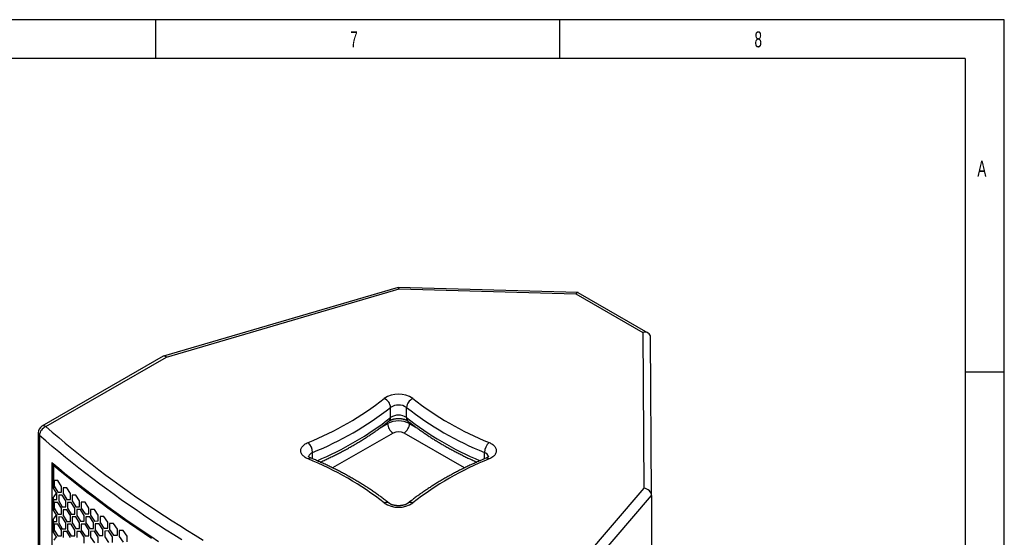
# Model space of a CAD drawing. Header units: millimetres. Extents: x 16448 to 19047, y 3049 to 4868.
# Tile 41 of 41: x 18275 to 19047, y 4462 to 4868. Entities that reach past the tile are written whole.
import ezdxf

# ---------------------------------------------------------------- set-up
doc = ezdxf.new("R2010")
doc.units = ezdxf.units.MM
doc.layers.add('1', color=7, linetype='Continuous')
doc.layers.add('5', color=251, linetype='Continuous')
doc.styles.add('_TCW_TXTSTY_107', font='arial.ttf', dxfattribs={"width": 0.605, "height": 1.972126})

msp = doc.modelspace()

# ---------------------------------------------------------------- linework, layer by layer
for p, q in [((19046.768, 4868.1), (16447.551, 4868.1)), ((18381.114, 4868.1), (18381.114, 4837.69)), ((18698.092, 4837.69), (18698.092, 4868.1)), ((19046.768, 3048.648), (19046.768, 4868.1)), ((19016.04, 4837.69), (16478.649, 4837.69)), ((19016.04, 4837.69), (19016.04, 3078.96)), ((19046.768, 4591.568), (19016.04, 4591.568))]:
    msp.add_line(p, q)
at = {"layer": '1'}
for p, q in [((18571.365, 4657.946), (18387.522, 4604.14)), ((18389.765, 4603.427), (18572.181, 4656.815)), ((18712.371, 4654.032), (18571.422, 4657.953)), ((18572.181, 4656.815), (18710.848, 4652.957)), ((18710.848, 4652.957), (18763.263, 4622.698)), ((18767.551, 4622.277), (18712.712, 4653.935)), ((18763.263, 4622.698), (18764.106, 4500.485)), ((18770.187, 4494.708), (18769.328, 4619.196)), ((18387.212, 4604.007), (18292.115, 4549.109)), ((18295.152, 4548.808), (18389.765, 4603.427)), ((18565.468, 4555.934), (18565.468, 4563.87)), ((18577.985, 4555.934), (18577.985, 4563.87)), ((18557.383, 4547.922), (18563.135, 4551.243)), ((18563.135, 4551.243), (18563.135, 4552.296)), ((18580.318, 4552.288), (18580.318, 4551.243)), ((18580.318, 4551.243), (18586.059, 4547.929)), ((18289.077, 4543.848), (18289.077, 4533.927)), ((18290.088, 4541.911), (18290.088, 4531.99)), ((18567.431, 4543.803), (18520.05, 4516.45)), ((18623.408, 4516.448), (18576.022, 4543.803)), ((18289.077, 4533.927), (18289.077, 3948.59)), ((18290.088, 4531.99), (18290.088, 3946.653)), ((18504.329, 4523.598), (18504.329, 4528.575)), ((18639.124, 4523.602), (18639.124, 4528.575)), ((18299.77, 4520.721), (18299.77, 3941.336)), ((18510.563, 4520.894), (18512.147, 4521.808)), ((18631.289, 4521.818), (18632.892, 4520.893)), ((18764.106, 4500.485), (18699.035, 4424.868)), ((18704.034, 4417.833), (18770.187, 4494.708)), ((18770.187, 4494.708), (18770.187, 4484.788)), ((18770.187, 4484.788), (18770.187, 3899.45))]:
    msp.add_line(p, q, dxfattribs=at)
at = {"layer": '1', "flags": 128}
for points in [[(18295.152, 4548.808), (18300.147, 4544.496), (18305.202, 4540.207), (18310.318, 4535.942), (18315.494, 4531.701), (18320.73, 4527.485), (18326.025, 4523.293), (18331.38, 4519.127), (18336.793, 4514.986), (18342.265, 4510.871), (18347.794, 4506.782), (18353.382, 4502.718), (18359.027, 4498.682), (18364.728, 4494.672), (18370.487, 4490.689), (18376.301, 4486.734), (18382.171, 4482.806), (18388.097, 4478.906), (18394.078, 4475.034), (18400.113, 4471.19), (18406.203, 4467.375), (18412.346, 4463.589), (18418.543, 4459.832)], [(18401.752, 4460.028), (18395.629, 4463.864), (18389.56, 4467.729), (18383.546, 4471.622), (18377.588, 4475.544), (18371.685, 4479.493), (18365.839, 4483.471), (18360.049, 4487.475), (18354.315, 4491.507), (18348.639, 4495.566), (18343.021, 4499.652), (18337.461, 4503.764), (18331.959, 4507.901), (18326.516, 4512.065), (18321.131, 4516.255), (18315.807, 4520.469), (18310.542, 4524.709), (18305.337, 4528.973), (18300.193, 4533.261), (18295.11, 4537.574), (18290.088, 4541.911)], [(18500.777, 4523.465), (18499.984, 4523.821), (18499.239, 4524.209), (18498.545, 4524.627), (18497.905, 4525.073), (18497.323, 4525.545), (18496.802, 4526.04), (18496.345, 4526.556), (18495.954, 4527.089), (18495.631, 4527.638), (18495.378, 4528.199), (18495.197, 4528.768), (18495.087, 4529.344), (18495.051, 4529.923), (18495.087, 4530.502), (18495.197, 4531.078), (18495.378, 4531.647), (18495.631, 4532.208), (18495.954, 4532.757), (18496.345, 4533.29), (18496.802, 4533.806), (18497.323, 4534.301), (18497.905, 4534.773), (18498.545, 4535.219), (18499.239, 4535.637), (18499.984, 4536.025), (18500.777, 4536.381)], [(18642.677, 4536.381), (18643.469, 4536.025), (18644.214, 4535.637), (18644.909, 4535.219), (18645.549, 4534.773), (18646.131, 4534.301), (18646.651, 4533.806), (18647.109, 4533.29), (18647.5, 4532.757), (18647.823, 4532.208), (18648.075, 4531.647), (18648.257, 4531.078), (18648.366, 4530.502), (18648.403, 4529.923), (18648.366, 4529.344), (18648.257, 4528.768), (18648.075, 4528.199), (18647.823, 4527.638), (18647.5, 4527.089), (18647.109, 4526.556), (18646.651, 4526.04), (18646.131, 4525.545), (18645.549, 4525.073), (18644.909, 4524.627), (18644.214, 4524.209), (18643.469, 4523.821), (18642.677, 4523.465)], [(18299.77, 4520.721), (18304.928, 4516.415), (18310.147, 4512.133), (18315.426, 4507.876), (18320.766, 4503.644), (18326.166, 4499.437), (18331.626, 4495.257), (18337.145, 4491.102), (18342.722, 4486.974), (18348.358, 4482.872), (18354.053, 4478.797), (18359.804, 4474.749), (18365.614, 4470.728), (18371.48, 4466.735), (18377.402, 4462.77), (18383.381, 4458.833)]]:
    msp.add_lwpolyline(points, dxfattribs=at)
at = {"layer": '1'}
for centre, radius, start, end in [((18571.727, 4554.28), 20.019, 56.027784, 123.972216), ((18408.348, 4765.502), 247.062, 291.96936, 308.025263), ((18408.699, 4764.831), 254.876, 292.03685, 307.957773), ((18557.27, 4563.346), 8.215, 3.662391, 66.540264), ((18571.727, 4554.571), 11.209, 56.060345, 123.939655), ((18586.184, 4563.346), 8.215, 113.459736, 176.337609), ((18733.68, 4762.969), 252.747, 231.974737, 248.03064), ((18736.156, 4767.322), 249.143, 232.042227, 247.96315), ((18410.865, 4753.438), 250.819, 292.73428, 308.053272), ((18562.221, 4555.715), 3.255, 310.575574, 3.850557), ((18571.727, 4546.634), 11.209, 56.060345, 123.939655), ((18581.344, 4555.762), 3.363, 177.072199, 228.509881), ((18733.67, 4755.282), 252.938, 232.011323, 247.199871), ((18295.152, 4543.848), 6.075, 119.997312, 180), ((18298.07, 4541.359), 8.001, 111.387202, 176.042077), ((18293.381, 4546.405), 2.986, 53.607371, 115.08217), ((18571.727, 4534.662), 18.675, 62.609672, 117.390328), ((18572.416, 4551.64), 9.289, 182.45345, 237.54655), ((18571.038, 4551.64), 9.289, 302.45345, 357.54655), ((18291.657, 4543.962), 2.582, 182.520681, 232.593479), ((18571.727, 4535.566), 9.29, 62.457637, 117.542363), ((18493.407, 4528.315), 10.925, 1.364777, 47.581094), ((18650.047, 4528.315), 10.925, 132.418906, 178.635223), ((18505.603, 4524.157), 4.598, 106.078924, 165.716639), ((18637.786, 4524.093), 4.678, 14.933354, 73.373505), ((18502.461, 4521.925), 2.282, 73.473379, 137.571584), ((18407.297, 4292.524), 249.143, 52.042227, 67.96315), ((18735.106, 4294.344), 247.062, 111.96936, 128.025263), ((18640.94, 4521.738), 2.449, 44.839099, 104.117689), ((18562.256, 4485.67), 3.714, 55.909181, 117.507594), ((18571.727, 4505.566), 20.019, 236.027784, 303.972216), ((18581.197, 4485.667), 3.717, 62.504693, 123.920317)]:
    msp.add_arc(centre, radius, start, end, dxfattribs=at)
for centre, major_axis, ratio, start_param, end_param in [((18572.181, 4651.854), (-0.788, 6.097), 0.1723631, 5.640086, 6.3103347), ((18710.848, 4647.997), (1.7, 6.008), 0.3354227, 6.1985018, 6.9838187), ((18763.263, 4617.738), (5.597, 3.257), 0.7174778, 5.887628, 7.4584244), ((18389.765, 4598.466), (-2.402, 5.616), 0.4800329, 5.5554025, 6.3407194), ((18764.106, 4495.525), (5.847, -2.147), 0.7774527, 0.2780206, 1.8488169)]:
    msp.add_ellipse(centre, major_axis=major_axis, ratio=ratio, start_param=start_param, end_param=end_param, dxfattribs=at)
for points, knots in [([(18510.337, 4520.996), (18510.77, 4521.187), (18512.319, 4521.873), (18514.943, 4523.086), (18518.208, 4524.632), (18521.43, 4526.21), (18524.611, 4527.817), (18527.749, 4529.454), (18530.843, 4531.119), (18533.894, 4532.813), (18536.899, 4534.536), (18539.859, 4536.286), (18542.773, 4538.063), (18545.639, 4539.868), (18548.458, 4541.699), (18551.228, 4543.557), (18553.949, 4545.44), (18556.62, 4547.348), (18559.239, 4549.282), (18561.818, 4551.244), (18563.495, 4552.574), (18564.338, 4553.242)], [0, 0, 0, 0, 0.0210655, 0.0753997, 0.1297387, 0.1840825, 0.2384308, 0.2927833, 0.3471399, 0.4015, 0.4558635, 0.5102298, 0.5645983, 0.6189687, 0.6733401, 0.7277119, 0.782083, 0.8364526, 0.8908196, 0.945183, 1, 1, 1, 1]), ([(18564.338, 4553.242), (18564.378, 4553.274), (18564.49, 4553.362), (18564.72, 4553.522), (18565.044, 4553.719), (18565.424, 4553.922), (18565.858, 4554.124), (18566.345, 4554.32), (18566.88, 4554.506), (18567.46, 4554.678), (18568.081, 4554.831), (18568.736, 4554.962), (18569.421, 4555.068), (18570.128, 4555.148), (18570.851, 4555.198), (18571.583, 4555.219), (18572.318, 4555.21), (18573.048, 4555.171), (18573.766, 4555.102), (18574.465, 4555.005), (18575.138, 4554.881), (18575.779, 4554.734), (18576.382, 4554.567), (18576.941, 4554.382), (18577.452, 4554.185), (18577.91, 4553.98), (18578.313, 4553.773), (18578.657, 4553.571), (18578.925, 4553.391), (18579.058, 4553.288), (18579.116, 4553.242)], [0, 0, 0, 0, 0.018846, 0.0531367, 0.0875804, 0.1223537, 0.1575483, 0.1932085, 0.2293436, 0.2659372, 0.3029545, 0.3403482, 0.3780626, 0.4160364, 0.4542054, 0.4925035, 0.5308636, 0.5692119, 0.6074661, 0.6455607, 0.6834322, 0.7210201, 0.758269, 0.795131, 0.8315696, 0.8675643, 0.9031175, 0.9382623, 0.9730724, 1, 1, 1, 1]), ([(18579.116, 4553.242), (18579.556, 4552.892), (18580.828, 4551.878), (18582.973, 4550.22), (18585.567, 4548.275), (18588.212, 4546.356), (18590.908, 4544.461), (18593.653, 4542.592), (18596.448, 4540.748), (18599.29, 4538.931), (18602.181, 4537.141), (18605.118, 4535.378), (18608.101, 4533.643), (18611.129, 4531.935), (18614.202, 4530.256), (18617.319, 4528.606), (18620.479, 4526.984), (18623.681, 4525.392), (18626.925, 4523.831), (18630.067, 4522.361), (18632.147, 4521.428), (18633.116, 4520.993)], [0, 0, 0, 0, 0.0287124, 0.0830458, 0.1373824, 0.1917246, 0.2460713, 0.3004214, 0.3547739, 0.4091277, 0.4634821, 0.517836, 0.5721888, 0.62654, 0.6808888, 0.735235, 0.789578, 0.8439175, 0.8982532, 0.9525849, 1, 1, 1, 1]), ([(18503.111, 4524.113), (18503.028, 4524.149), (18502.789, 4524.251), (18502.431, 4524.424), (18502.06, 4524.629), (18501.747, 4524.828), (18501.493, 4525.012), (18501.297, 4525.176), (18501.156, 4525.313), (18501.067, 4525.414), (18501.024, 4525.475), (18501.023, 4525.477), (18501.022, 4525.478)], [0, 0, 0, 0, 0.0576457, 0.1664817, 0.2741738, 0.3807263, 0.4864448, 0.5918161, 0.6974729, 0.8041345, 0.9130008, 1, 1, 1, 1]), ([(18642.434, 4525.482), (18642.434, 4525.482), (18642.438, 4525.491), (18642.42, 4525.459), (18642.361, 4525.384), (18642.25, 4525.265), (18642.089, 4525.117), (18641.873, 4524.946), (18641.601, 4524.758), (18641.274, 4524.56), (18640.896, 4524.36), (18640.575, 4524.211), (18640.385, 4524.131), (18640.343, 4524.113)], [0, 0, 0, 0, 0.0047045, 0.124005, 0.2357276, 0.3431056, 0.4482871, 0.5526741, 0.6571838, 0.7622594, 0.8683617, 0.9711552, 1, 1, 1, 1]), ([(18564.338, 4488.746), (18563.898, 4489.096), (18562.625, 4490.11), (18560.48, 4491.768), (18557.887, 4493.713), (18555.241, 4495.633), (18552.546, 4497.527), (18549.8, 4499.396), (18547.006, 4501.24), (18544.163, 4503.057), (18541.273, 4504.847), (18538.336, 4506.61), (18535.353, 4508.346), (18532.325, 4510.053), (18529.252, 4511.732), (18526.135, 4513.383), (18522.975, 4515.004), (18519.773, 4516.596), (18516.529, 4518.158), (18513.245, 4519.69), (18509.921, 4521.191), (18506.547, 4522.67), (18504.26, 4523.63), (18503.111, 4524.113)], [0, 0, 0, 0, 0.0257237, 0.0744017, 0.1230824, 0.1717683, 0.2204581, 0.269151, 0.317846, 0.3665422, 0.4152389, 0.4639352, 0.5126305, 0.5613243, 0.6100161, 0.6587054, 0.7073919, 0.7560753, 0.8047553, 0.8534317, 0.9021042, 0.9507727, 1, 1, 1, 1]), ([(18640.343, 4524.113), (18639.743, 4523.862), (18638.004, 4523.135), (18635.157, 4521.908), (18631.813, 4520.421), (18628.509, 4518.904), (18625.246, 4517.356), (18622.024, 4515.778), (18618.843, 4514.171), (18615.705, 4512.535), (18612.61, 4510.869), (18609.56, 4509.175), (18606.554, 4507.453), (18603.594, 4505.702), (18600.681, 4503.925), (18597.814, 4502.12), (18594.996, 4500.289), (18592.226, 4498.432), (18589.505, 4496.549), (18586.834, 4494.64), (18584.215, 4492.706), (18581.636, 4490.744), (18579.958, 4489.414), (18579.116, 4488.746)], [0, 0, 0, 0, 0.0256572, 0.0743248, 0.1229969, 0.1716735, 0.2203545, 0.2690398, 0.317729, 0.3664221, 0.4151188, 0.4638187, 0.5125216, 0.561227, 0.6099345, 0.6586435, 0.7073535, 0.7560639, 0.8047736, 0.8534819, 0.902188, 0.9508908, 1, 1, 1, 1]), ([(18579.116, 4488.746), (18579.076, 4488.715), (18578.963, 4488.626), (18578.733, 4488.466), (18578.41, 4488.269), (18578.03, 4488.066), (18577.595, 4487.864), (18577.109, 4487.668), (18576.574, 4487.482), (18575.993, 4487.31), (18575.373, 4487.157), (18574.717, 4487.026), (18574.033, 4486.92), (18573.326, 4486.841), (18572.603, 4486.79), (18571.87, 4486.769), (18571.135, 4486.778), (18570.406, 4486.818), (18569.688, 4486.886), (18568.989, 4486.984), (18568.316, 4487.107), (18567.675, 4487.254), (18567.072, 4487.422), (18566.512, 4487.606), (18566.002, 4487.803), (18565.543, 4488.008), (18565.14, 4488.215), (18564.797, 4488.417), (18564.529, 4488.597), (18564.396, 4488.701), (18564.338, 4488.746)], [0, 0, 0, 0, 0.018846, 0.0531367, 0.0875804, 0.1223537, 0.1575483, 0.1932085, 0.2293436, 0.2659372, 0.3029545, 0.3403482, 0.3780626, 0.4160364, 0.4542054, 0.4925035, 0.5308636, 0.5692119, 0.6074661, 0.6455607, 0.6834322, 0.7210201, 0.758269, 0.795131, 0.8315696, 0.8675643, 0.9031175, 0.9382623, 0.9730724, 1, 1, 1, 1])]:
    msp.add_open_spline(points, degree=3, knots=knots, dxfattribs=at)
at = {"layer": '5'}
for p, q in [((18300.837, 4519.268), (18300.837, 4501.238)), ((18302.069, 4518.792), (18301.266, 4518.472)), ((18301.266, 4518.472), (18301.266, 4500.527)), ((18301.747, 4506.598), (18301.747, 4502.016)), ((18304.518, 4506.582), (18301.747, 4506.598)), ((18301.747, 4502.016), (18304.518, 4497.417)), ((18307.307, 4501.99), (18304.518, 4506.582)), ((18307.307, 4497.408), (18307.307, 4501.99)), ((18301.266, 4500.527), (18300.993, 4501.001)), ((18303.824, 4496.275), (18301.266, 4500.527)), ((18301.548, 4494.144), (18303.583, 4496.675)), ((18303.824, 4491.693), (18303.824, 4496.275)), ((18304.518, 4497.417), (18307.307, 4497.408)), ((18305.214, 4495.123), (18305.214, 4490.541)), ((18308.007, 4495.115), (18305.214, 4495.123)), ((18310.818, 4490.533), (18308.007, 4495.115)), ((18311.523, 4500.844), (18308.708, 4500.842)), ((18308.708, 4500.842), (18308.708, 4496.26)), ((18308.708, 4496.26), (18311.523, 4491.679)), ((18314.356, 4496.27), (18311.523, 4500.844)), ((18314.356, 4491.688), (18314.356, 4496.27)), ((18318.637, 4495.151), (18315.779, 4495.131)), ((18315.779, 4495.131), (18315.779, 4490.549)), ((18321.513, 4490.595), (18318.637, 4495.151)), ((18300.837, 4492.59), (18300.837, 4484.054)), ((18300.993, 4491.836), (18301.266, 4491.709)), ((18301.266, 4491.709), (18301.266, 4483.343)), ((18301.266, 4491.709), (18303.824, 4491.693)), ((18301.747, 4489.414), (18301.747, 4484.832)), ((18304.518, 4489.398), (18301.747, 4489.414)), ((18307.307, 4484.806), (18304.518, 4489.398)), ((18305.214, 4490.541), (18308.007, 4485.951)), ((18310.818, 4485.95), (18310.818, 4490.533)), ((18311.523, 4491.679), (18314.356, 4491.688)), ((18315.067, 4489.4), (18312.23, 4489.389)), ((18312.23, 4489.389), (18312.23, 4484.807)), ((18317.921, 4484.835), (18315.067, 4489.4)), ((18315.779, 4490.549), (18318.637, 4485.986)), ((18321.513, 4486.013), (18321.513, 4490.595)), ((18325.859, 4489.503), (18322.957, 4489.465)), ((18322.957, 4489.465), (18322.957, 4484.883)), ((18328.778, 4484.966), (18325.859, 4489.503)), ((18301.266, 4483.343), (18300.993, 4483.817)), ((18303.824, 4479.091), (18301.266, 4483.343)), ((18301.548, 4476.961), (18303.583, 4479.491)), ((18301.747, 4484.832), (18304.518, 4480.233)), ((18303.824, 4474.509), (18303.824, 4479.091)), ((18304.518, 4480.233), (18307.307, 4480.224)), ((18307.307, 4480.224), (18307.307, 4484.806)), ((18308.007, 4485.951), (18310.818, 4485.95)), ((18311.523, 4483.66), (18308.708, 4483.659)), ((18308.708, 4483.659), (18308.708, 4479.076)), ((18308.708, 4479.076), (18311.523, 4474.495)), ((18314.356, 4479.086), (18311.523, 4483.66)), ((18312.23, 4484.807), (18315.067, 4480.235)), ((18314.356, 4474.504), (18314.356, 4479.086)), ((18315.067, 4480.235), (18317.921, 4480.253)), ((18317.921, 4480.253), (18317.921, 4484.835)), ((18318.637, 4485.986), (18321.513, 4486.013)), ((18322.235, 4483.729), (18319.355, 4483.701)), ((18319.355, 4483.701), (18319.355, 4479.118)), ((18319.355, 4479.118), (18322.235, 4474.565)), ((18325.132, 4479.183), (18322.235, 4483.729)), ((18322.957, 4484.883), (18325.859, 4480.338)), ((18325.132, 4474.6), (18325.132, 4479.183)), ((18325.859, 4480.338), (18328.778, 4480.383)), ((18328.778, 4480.383), (18328.778, 4484.966)), ((18333.188, 4483.901), (18330.244, 4483.845)), ((18330.244, 4483.845), (18330.244, 4479.263)), ((18330.244, 4479.263), (18333.188, 4474.737)), ((18336.15, 4479.383), (18333.188, 4483.901)), ((18336.15, 4474.8), (18336.15, 4479.383)), ((18300.837, 4475.406), (18300.837, 4466.871)), ((18300.993, 4474.652), (18301.266, 4474.526)), ((18301.266, 4474.526), (18301.266, 4466.16)), ((18301.266, 4474.526), (18303.824, 4474.509)), ((18301.747, 4472.231), (18301.747, 4467.649)), ((18304.518, 4472.214), (18301.747, 4472.231)), ((18307.307, 4467.623), (18304.518, 4472.214)), ((18305.214, 4477.939), (18305.214, 4473.357)), ((18308.007, 4477.932), (18305.214, 4477.939)), ((18305.214, 4473.357), (18308.007, 4468.767)), ((18310.818, 4473.349), (18308.007, 4477.932)), ((18310.818, 4468.767), (18310.818, 4473.349)), ((18311.523, 4474.495), (18314.356, 4474.504)), ((18315.067, 4472.216), (18312.23, 4472.206)), ((18312.23, 4472.206), (18312.23, 4467.623)), ((18317.921, 4467.651), (18315.067, 4472.216)), ((18318.637, 4477.967), (18315.779, 4477.948)), ((18315.779, 4477.948), (18315.779, 4473.365)), ((18315.779, 4473.365), (18318.637, 4468.802)), ((18321.513, 4473.411), (18318.637, 4477.967)), ((18321.513, 4468.829), (18321.513, 4473.411)), ((18322.235, 4474.565), (18325.132, 4474.6)), ((18325.859, 4472.319), (18322.957, 4472.282)), ((18322.957, 4472.282), (18322.957, 4467.699)), ((18328.778, 4467.782), (18325.859, 4472.319)), ((18329.51, 4478.105), (18326.587, 4478.058)), ((18326.587, 4478.058), (18326.587, 4473.475)), ((18326.587, 4473.475), (18329.51, 4468.94)), ((18332.45, 4473.577), (18329.51, 4478.105)), ((18332.45, 4468.994), (18332.45, 4473.577)), ((18333.188, 4474.737), (18336.15, 4474.8)), ((18336.893, 4472.526), (18333.927, 4472.461)), ((18333.927, 4472.461), (18333.927, 4467.879)), ((18339.875, 4468.017), (18336.893, 4472.526)), ((18340.624, 4478.347), (18337.637, 4478.272)), ((18337.637, 4478.272), (18337.637, 4473.69)), ((18337.637, 4473.69), (18340.624, 4469.182)), ((18343.627, 4473.847), (18340.624, 4478.347)), ((18343.627, 4469.265), (18343.627, 4473.847)), ((18348.164, 4472.84), (18345.135, 4472.746)), ((18345.135, 4472.746), (18345.135, 4468.163)), ((18351.21, 4468.359), (18348.164, 4472.84)), ((18301.266, 4466.16), (18300.993, 4466.633)), ((18303.824, 4461.908), (18301.266, 4466.16)), ((18301.747, 4467.649), (18304.518, 4463.05)), ((18304.518, 4463.05), (18307.307, 4463.04)), ((18307.307, 4463.04), (18307.307, 4467.623)), ((18308.007, 4468.767), (18310.818, 4468.767)), ((18311.523, 4466.476), (18308.708, 4466.475)), ((18308.708, 4466.475), (18308.708, 4461.893)), ((18314.356, 4461.903), (18311.523, 4466.476)), ((18312.23, 4467.623), (18315.067, 4463.051)), ((18315.067, 4463.051), (18317.921, 4463.069)), ((18317.921, 4463.069), (18317.921, 4467.651)), ((18318.637, 4468.802), (18321.513, 4468.829)), ((18322.235, 4466.546), (18319.355, 4466.517)), ((18319.355, 4466.517), (18319.355, 4461.935)), ((18325.132, 4461.999), (18322.235, 4466.546)), ((18322.957, 4467.699), (18325.859, 4463.155)), ((18325.859, 4463.155), (18328.778, 4463.2)), ((18328.778, 4463.2), (18328.778, 4467.782)), ((18329.51, 4468.94), (18332.45, 4468.994)), ((18333.188, 4466.718), (18330.244, 4466.662)), ((18330.244, 4466.662), (18330.244, 4462.079)), ((18336.15, 4462.199), (18333.188, 4466.718)), ((18333.927, 4467.879), (18336.893, 4463.362)), ((18336.893, 4463.362), (18339.875, 4463.435)), ((18339.875, 4463.435), (18339.875, 4468.017)), ((18340.624, 4469.182), (18343.627, 4469.265)), ((18344.381, 4466.996), (18341.373, 4466.911)), ((18341.373, 4466.911), (18341.373, 4462.329)), ((18347.405, 4462.505), (18344.381, 4466.996)), ((18345.135, 4468.163), (18348.164, 4463.675)), ((18348.164, 4463.675), (18351.21, 4463.777)), ((18351.21, 4463.777), (18351.21, 4468.359)), ((18355.809, 4467.381), (18352.739, 4467.268)), ((18352.739, 4467.268), (18352.739, 4462.685)), ((18358.896, 4462.92), (18355.809, 4467.381)), ((18301.548, 4459.777), (18303.583, 4462.308)), ((18325.132, 4457.417), (18325.132, 4461.999)), ((18330.244, 4462.079), (18333.188, 4457.553)), ((18336.15, 4457.617), (18336.15, 4462.199)), ((18341.373, 4462.329), (18344.381, 4457.831)), ((18347.405, 4457.923), (18347.405, 4462.505)), ((18352.739, 4462.685), (18355.809, 4458.216)), ((18358.896, 4458.338), (18358.896, 4462.92))]:
    msp.add_line(p, q, dxfattribs=at)
at = {"layer": '5', "flags": 128}
msp.add_lwpolyline([(18301.266, 4518.472), (18306.374, 4514.228), (18311.542, 4510.008), (18316.769, 4505.813), (18322.054, 4501.642), (18327.398, 4497.496), (18332.8, 4493.375), (18338.259, 4489.279), (18343.776, 4485.209), (18349.349, 4481.165), (18354.979, 4477.148), (18360.666, 4473.156), (18366.408, 4469.191), (18372.205, 4465.254), (18378.057, 4461.343)], dxfattribs=at)
at = {"layer": '5'}
msp.add_arc((18301.798, 4519.26), 0.951, 151.25756, 235.951504, dxfattribs=at)
for points, knots in [([(18301.548, 4494.144), (18301.398, 4493.973), (18301.096, 4493.631), (18300.862, 4493.041), (18300.801, 4492.429), (18300.929, 4492.034), (18300.993, 4491.836)], [0, 0, 0, 0, 0.2500001, 0.5000002, 0.7500002, 1, 1, 1, 1]), ([(18300.993, 4501.001), (18300.917, 4501.062), (18300.821, 4501.138), (18300.85, 4501.22), (18300.856, 4501.237)], [0, 0, 0, 0, 0.7943561, 1, 1, 1, 1]), ([(18300.993, 4483.817), (18300.917, 4483.878), (18300.821, 4483.955), (18300.85, 4484.037), (18300.856, 4484.053)], [0, 0, 0, 0, 0.7943561, 1, 1, 1, 1]), ([(18301.548, 4476.961), (18301.398, 4476.79), (18301.096, 4476.447), (18300.862, 4475.857), (18300.801, 4475.246), (18300.929, 4474.85), (18300.993, 4474.652)], [0, 0, 0, 0, 0.2500001, 0.5000002, 0.7500002, 1, 1, 1, 1]), ([(18300.993, 4466.633), (18300.917, 4466.694), (18300.821, 4466.771), (18300.85, 4466.853), (18300.856, 4466.87)], [0, 0, 0, 0, 0.7943561, 1, 1, 1, 1])]:
    msp.add_open_spline(points, degree=3, knots=knots, dxfattribs=at)

# ---------------------------------------------------------------- texts
at = {"style": '_TCW_TXTSTY_107', "width": 0.605}
for s, p in [('7', (18533.819, 4846.455)), ('8', (18850.869, 4846.403)), ('A', (19025.651, 4745.022))]:
    msp.add_text(s, height=12.502, dxfattribs=at).set_placement(p)

doc.saveas('drawing.dxf')
